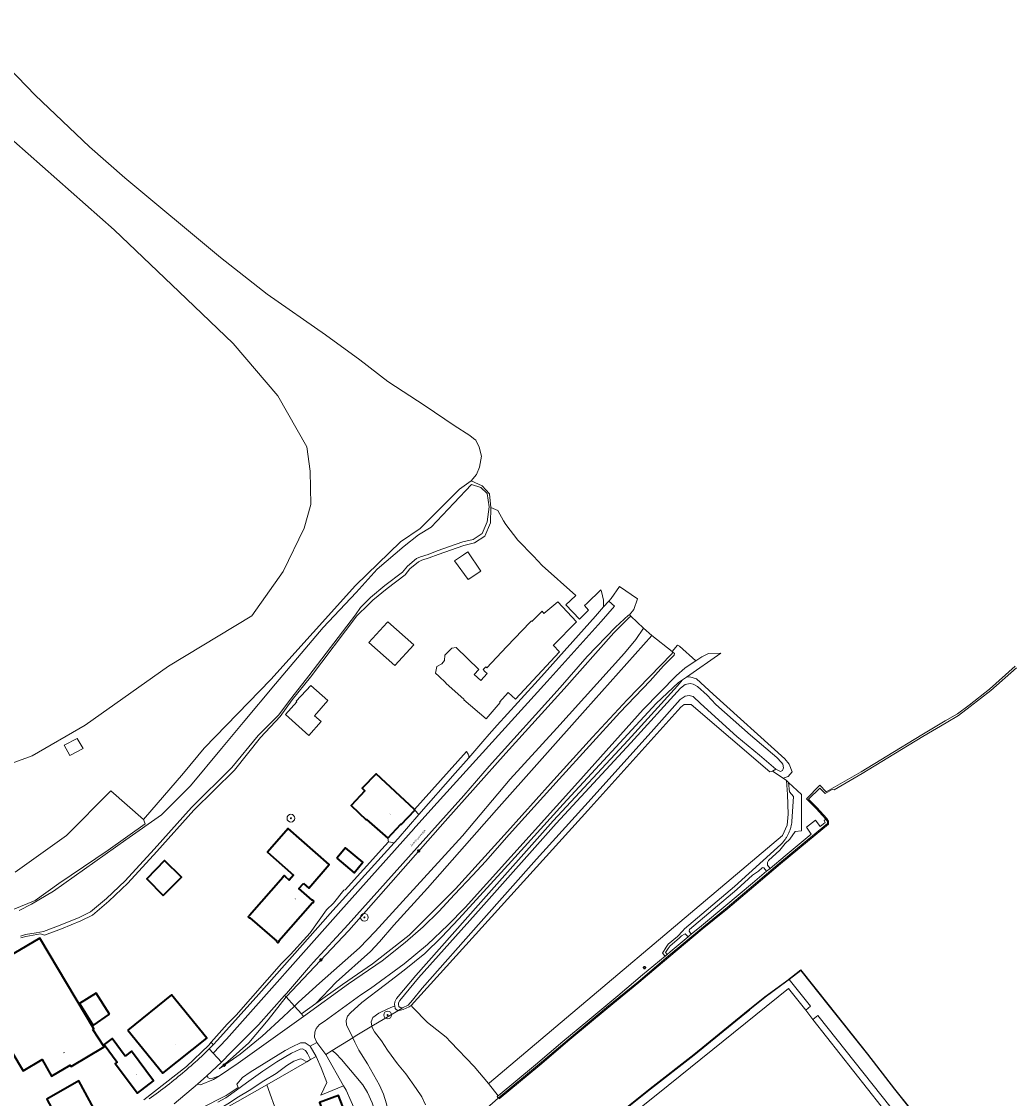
# Model space of a CAD drawing. Header units: metres. Extents: x 131489 to 134032, y 502353 to 503606.
# Tile 89 of 90: x 133379 to 133635, y 503242 to 503519. Entities that reach past the tile are written whole.
import ezdxf
from ezdxf.enums import TextEntityAlignment as Align

# ---------------------------------------------------------------- set-up
doc = ezdxf.new("R2010")
doc.units = ezdxf.units.M
for name, color, linetype, lineweight in [('B-WE-GK-BESCHOEIING-G', 130, 'GK-BESCHOEIING', 35), ('B-WE-GR-BEPLANTING_CULTUUR_HEESTERS-GV', 90, 'Continuous', 18), ('B-WE-GR-BOOM-S', 92, 'Continuous', 25), ('B-WE-GR-BOS_LOOF-GV', 40, 'Continuous', 13), ('B-WE-GR-GRAS-GV', 60, 'Continuous', 13), ('B-WE-GW-TALUD_KRUIN-G', 90, 'Continuous', 18), ('B-WE-IE-TERREINAFSCHEIDING_KUNSTMATIG_MUUR-GV', 90, 'Continuous', 18), ('B-WE-KL-ET_LS_OV_LICHTMAST-S', 190, 'Continuous', 25), ('B-WE-OG-BEBOUWING-GV', 7, 'Continuous', 35), ('B-WE-OG-BEBOUWING-T18', 1, 'Continuous', 18), ('B-WE-OG-TERREIN_CULTUURSCHEIDING-GV', 7, 'Continuous', 18), ('B-WE-OG-TERREIN_ERF-GV', 7, 'Continuous', 18), ('B-WE-OG-TOPOGRAFIE-T18', 1, 'Continuous', 18), ('B-WE-OG-WATER-GV', 130, 'Continuous', 18), ('B-WE-OG-WATER_SLOOT-GV', 120, 'Continuous', 18), ('B-WE-OG-WEG-GV', 7, 'Continuous', 18), ('B-WE-VH-VERHARDING_ASFALT-GV', 252, 'Continuous', 18), ('B-WE-VH-VERHARDING_BETONSTRAATSTEEN-GV', 252, 'Continuous', 18), ('B-WE-VH-VERHARDING_GESLOTEN-GV', 252, 'Continuous', 18), ('B-WE-VH-VERHARDING_HALFVERHARDING_GRIND-GV', 252, 'Continuous', 18), ('B-WE-VH-VERHARDING_HALFVERHARDING_SCHELP-GV', 252, 'Continuous', 18), ('B-WE-VH-VERHARDING_SIERBESTRATING-GV', 252, 'Continuous', 18), ('B-WE-VH-VERHARDING_STRAATBAKSTEEN-GV', 252, 'Continuous', 18), ('B-WE-VH-VERHARDING_TEGEL-GV', 252, 'Continuous', 18)]:
    doc.layers.add(name, color=color, linetype=linetype, lineweight=lineweight)
doc.styles.add('NLCS-ISO-M200-T18', font='NLCS-ISO.ttf', dxfattribs={"height": 0.36})
doc.styles.add('NLCS-ISO-M200-T25', font='NLCS-ISO.ttf', dxfattribs={"height": 0.5})
doc.linetypes.add('GK-BESCHOEIING', pattern='A,30,-5,[1,NLCS.SHX,S=1,R=0,X=0,Y=0],-5', length=40)

# ---------------------------------------------------------------- blocks, each defined once
blk = doc.blocks.new('SKL-ET_OV_LICHTMAST-SO')
at = {"color": 0, "linetype": 'ByBlock', "lineweight": 18}
for points in [[(-1.2, 0), (-2, 0)], [(-1.4, 1.4), (-0.9, 0.9)], [(0, 2), (0, 1.2)], [(0.9, 0.9), (1.4, 1.4)], [(2, 0), (1.2, 0)], [(-1.4, -1.4), (-0.9, -0.9)], [(0, -1.2), (0, -2)], [(0.9, -0.9), (1.4, -1.4)]]:
    blk.add_lwpolyline(points, dxfattribs=at)
blk.add_circle((0, 0), 1, dxfattribs=at)
blk = doc.blocks.new('SGR-BOOM_01-SO')
at = {"linetype": 'ByBlock', "lineweight": 18}
h = blk.add_hatch(color=0, dxfattribs=at)
h.dxf.hatch_style = 1
edge = h.paths.add_edge_path()
edge.add_arc((0, 0), 0.25, 0, 360)
at = {"color": 0, "linetype": 'ByBlock', "lineweight": 18}
for radius in [2, 0.25]:
    blk.add_circle((0, 0), radius, dxfattribs=at)

msp = doc.modelspace()

# ---------------------------------------------------------------- linework, layer by layer
at = {"layer": 'B-WE-GK-BESCHOEIING-G', "flags": 128}
for points in [[(133565.169, 503263.578), (133566.349, 503264.52)], [(133552.131, 503252.958), (133565.169, 503263.578)], [(133540.863, 503244.136), (133552.131, 503252.958)], [(133534.817, 503239.319), (133540.863, 503244.136)]]:
    msp.add_lwpolyline(points, dxfattribs=at)
at = {"layer": 'B-WE-GR-BEPLANTING_CULTUUR_HEESTERS-GV', "flags": 128}
for points in [[(133535.695, 503238.034), (133536.06, 503237.5), (133536.417, 503237.766), (133542.75, 503242.889), (133576.475, 503270.036), (133580.872, 503264.441), (133582.105, 503265.489), (133576.652, 503272.378), (133576.042, 503271.9), (133570.433, 503267.782), (133565.169, 503263.578), (133552.131, 503252.958), (133540.863, 503244.136), (133534.817, 503239.319)], [(133582.733, 503262.073), (133603.851, 503235.196), (133605.201, 503236.311), (133584.004, 503263.09)]]:
    msp.add_lwpolyline(points, close=True, dxfattribs=at)
at = {"layer": 'B-WE-GR-BOS_LOOF-GV', "flags": 128}
msp.add_lwpolyline([(133374.675, 503289.665), (133382.194, 503292.725), (133388.363, 503297.087), (133401.062, 503305.738), (133410.605, 503312.533), (133410.166, 503313.616), (133401.699, 503321.024), (133390.322, 503309.515), (133377.093, 503299.99)], dxfattribs=at)
at = {"layer": 'B-WE-GR-GRAS-GV', "flags": 128}
for points in [[(133377.093, 503299.99), (133390.322, 503309.515), (133401.699, 503321.024), (133410.166, 503313.616), (133420.484, 503325.522), (133425.776, 503332.004), (133442.974, 503349.731), (133464.802, 503373.941), (133476.444, 503385.185), (133481.471, 503388.625), (133491.657, 503398.812), (133494.627, 503400.95), (133496.021, 503402.531), (133496.745, 503404.496), (133497.315, 503407.293), (133496.684, 503409.635), (133495.815, 503411.381), (133495.228, 503411.857), (133494.329, 503412.586), (133490.238, 503415.175), (133482.763, 503420.299), (133473.133, 503426.554), (133465.923, 503432.095), (133457.106, 503438.549), (133442.021, 503449.099), (133429.991, 503458.533), (133405.312, 503479.02), (133396.235, 503487.079), (133382.247, 503500.346), (133363.819, 503519.36)], [(133376.696, 503488.505), (133402.625, 503465.619), (133421.278, 503447.892), (133433.317, 503436.382), (133444.826, 503422.889), (133452.234, 503409.659), (133453.16, 503403.442), (133453.293, 503394.843), (133451.573, 503388.757), (133446.149, 503377.512), (133438.079, 503366.135), (133416.648, 503353.171), (133395.084, 503337.957), (133381.458, 503330.02), (133371.536, 503326.448)], [(133498.679, 503239.141), (133501.627, 503241.794), (133501.363, 503242.155), (133501.615, 503242.364), (133499.118, 503245.515), (133495.393, 503249.96), (133489.347, 503256.288), (133488.194, 503257.494), (133483.342, 503261.291), (133479.586, 503265.167), (133479.152, 503265.615), (133478.614, 503265.299), (133477.13, 503264.59), (133475.689, 503264.308), (133469.012, 503260.317), (133469.046, 503260.112), (133469.747, 503258.855), (133471.506, 503256.533), (133473.059, 503254.173), (133475.631, 503250.613), (133477.778, 503247.99), (133480.481, 503244.226), (133481.905, 503242.084), (133482.852, 503240.025)], [(133472.802, 503240.254), (133472.027, 503242.77), (133471.026, 503245.095), (133467.897, 503250.578), (133465.68, 503254.141), (133464.657, 503256.164), (133464.092, 503257.355), (133458.807, 503254.043), (133459.763, 503253.266), (133461.205, 503251.752), (133464.913, 503247.364), (133466.692, 503245.154), (133467.905, 503243.23), (133469.11, 503240.57)], [(133431.931, 503240.263), (133434.692, 503242.079), (133437.399, 503243.765), (133441.148, 503246.237), (133444.407, 503248.089), (133447.096, 503250.147), (133448.949, 503251.327), (133450.597, 503251.925), (133451.01, 503251.835), (133452.239, 503251.126), (133453.234, 503251.696), (133452.46, 503253.265), (133451.931, 503254.013), (133451.188, 503254.459), (133450.583, 503254.4), (133448.313, 503253.341), (133444.575, 503251.136), (133440.928, 503248.686), (133436.726, 503245.678), (133434.175, 503243.778), (133431.383, 503241.854), (133429.333, 503240.748)], [(133469.11, 503240.57), (133467.905, 503243.23), (133466.692, 503245.154), (133464.913, 503247.364), (133461.205, 503251.752), (133459.763, 503253.266), (133458.807, 503254.043), (133457.126, 503252.99), (133461.755, 503244.937), (133462.39, 503243.832), (133466.308, 503235.066)], [(133444.796, 503237.253), (133441.921, 503245.222), (133434.36, 503240.895)]]:
    msp.add_lwpolyline(points, dxfattribs=at)
for points in [[(133535.816, 503366.059), (133535.259, 503365.644), (133531.456, 503361.719), (133518.57, 503347.29), (133503.539, 503330.71), (133487.965, 503313.22), (133463.128, 503284.999), (133446.985, 503267.854), (133449.091, 503265.505), (133450.113, 503266.498), (133455.494, 503271.419), (133465.821, 503280.505), (133469.87, 503284.766), (133478.838, 503294.496), (133492.378, 503309.396), (133504.707, 503324.044), (133516.739, 503337.118), (133534.144, 503356.502), (133537.053, 503359.986), (133539.105, 503362.974)], [(133454.616, 503266.2), (133459.834, 503271.672), (133468.656, 503279.542), (133471.027, 503282.09), (133474.695, 503286.373), (133483.4, 503295.942), (133501.148, 503316.126), (133524.025, 503341.823), (133541.227, 503361.085), (133539.105, 503362.974), (133537.053, 503359.986), (133534.144, 503356.502), (133516.739, 503337.118), (133504.707, 503324.044), (133492.378, 503309.396), (133478.838, 503294.496), (133469.87, 503284.766), (133465.821, 503280.505), (133455.494, 503271.419), (133450.113, 503266.498), (133449.091, 503265.505), (133450.854, 503263.538)], [(133454.616, 503266.2), (133461.456, 503271.041), (133469.158, 503276.412), (133478.615, 503283.765), (133490.57, 503295.731), (133503.991, 503310.554), (133515.1, 503322.934), (133525.947, 503334.862), (133534.883, 503344.459), (133546.348, 503356.327), (133546.631, 503356.78), (133546.412, 503356.944), (133541.227, 503361.085), (133524.025, 503341.823), (133501.148, 503316.126), (133483.4, 503295.942), (133474.695, 503286.373), (133471.027, 503282.09), (133468.656, 503279.542), (133459.834, 503271.672)], [(133469.012, 503260.317), (133468.821, 503261.473), (133469.283, 503262.589), (133470.861, 503263.656), (133473.161, 503264.824), (133474.947, 503265.554), (133474.905, 503265.923), (133474.947, 503266.565), (133475.354, 503267.443), (133480.354, 503273.421), (133496.477, 503291.493), (133515.766, 503313.24), (133535.071, 503334.036), (133547.824, 503348.117), (133549.121, 503349.605), (133548.112, 503348.935), (133542.336, 503343.547), (133518.333, 503317.605), (133505.004, 503302.863), (133491.461, 503288.007), (133486.984, 503283.296), (133482.666, 503279.082), (133477.334, 503274.718), (133472.555, 503271.06), (133466.472, 503266.435), (133463.545, 503263.783), (133462.76, 503262.867), (133462.425, 503261.765), (133462.511, 503260.691), (133464.092, 503257.355), (133464.773, 503257.782)], [(133575.914, 503323.65), (133575.042, 503324.231), (133572.342, 503326.031), (133571.598, 503325.882), (133551.357, 503343.295), (133549.571, 503343.295), (133548.678, 503342.551), (133524.717, 503315.911), (133479.152, 503265.615), (133479.586, 503265.167), (133483.342, 503261.291), (133488.194, 503257.494), (133489.347, 503256.288), (133495.393, 503249.96), (133499.118, 503245.515), (133499.397, 503245.75), (133574.872, 503309.511), (133576.063, 503312.19), (133576.36, 503315.017), (133576.211, 503320.078)], [(133393.101, 503334.487), (133394.57, 503331.908), (133391.157, 503330.122), (133389.728, 503332.741)], [(133446.908, 503267.918), (133442.26, 503261.967), (133437.348, 503255.983), (133432.494, 503251.695), (133429.697, 503249.291), (133435.12, 503253.067), (133440.761, 503257.732), (133446.193, 503262.689), (133449.091, 503265.505), (133446.985, 503267.854)], [(133432.087, 503239.595), (133434.36, 503240.895), (133441.921, 503245.222), (133452.239, 503251.126), (133451.01, 503251.835), (133450.597, 503251.925), (133448.949, 503251.327), (133447.096, 503250.147), (133444.407, 503248.089), (133441.148, 503246.237), (133437.399, 503243.765), (133434.692, 503242.079), (133431.931, 503240.263), (133428.052, 503238.047), (133424.91, 503236.424), (133415.566, 503231.448), (133410.261, 503228.729), (133407.29, 503227.493), (133404.486, 503225.877), (133401.036, 503223.805), (133401.604, 503222.243), (133408.157, 503225.838), (133422.16, 503233.914)]]:
    msp.add_lwpolyline(points, close=True, dxfattribs=at)
at = {"layer": 'B-WE-GW-TALUD_KRUIN-G', "flags": 128}
for points in [[(133449.091, 503265.505), (133450.113, 503266.498), (133455.494, 503271.419), (133465.821, 503280.505), (133469.87, 503284.766), (133478.838, 503294.496), (133492.378, 503309.396), (133504.707, 503324.044), (133516.739, 503337.118), (133534.144, 503356.502), (133537.053, 503359.986), (133539.105, 503362.974)], [(133541.227, 503361.085), (133524.025, 503341.823), (133501.148, 503316.126), (133483.4, 503295.942), (133474.695, 503286.373), (133471.027, 503282.09), (133468.656, 503279.542), (133459.834, 503271.672), (133454.616, 503266.2)], [(133464.092, 503257.355), (133464.657, 503256.164), (133465.68, 503254.141), (133467.897, 503250.578), (133471.026, 503245.095), (133472.027, 503242.77), (133472.802, 503240.254), (133473.261, 503237.902), (133473.357, 503235.368), (133472.331, 503231.692), (133470.891, 503229.381), (133468.529, 503226.269), (133465.463, 503223.604), (133456.654, 503217.768), (133454.654, 503216.262), (133453.482, 503215.276), (133455.548, 503210.524)], [(133452.289, 503218.02), (133458.736, 503221.984), (133465.259, 503227.324), (133466.433, 503228.644), (133467.518, 503229.463), (133468.769, 503231.081), (133469.522, 503232.694), (133470.222, 503235.37), (133470.108, 503236.571), (133469.801, 503238.599), (133469.11, 503240.57), (133467.905, 503243.23), (133466.692, 503245.154), (133464.913, 503247.364), (133461.205, 503251.752), (133459.763, 503253.266), (133458.807, 503254.043)]]:
    msp.add_lwpolyline(points, dxfattribs=at)
at = {"layer": 'B-WE-IE-TERREINAFSCHEIDING_KUNSTMATIG_MUUR-GV', "flags": 128}
for points in [[(133634.861, 503353.103), (133628.261, 503347.224), (133622.993, 503343.111), (133619.996, 503340.841), (133616.839, 503339.008), (133610.816, 503335.428), (133601.783, 503329.906), (133595.153, 503325.899), (133586.168, 503320.706), (133584.533, 503322.441), (133581.051, 503318.958), (133583.558, 503316.465), (133585.218, 503314.625), (133585.954, 503313.786), (133586.048, 503313.662), (133586.48, 503313.06), (133586.482, 503312.543), (133581.167, 503308.184), (133574.166, 503302.373), (133567.321, 503296.597), (133560.596, 503290.924), (133554.025, 503285.545), (133545.425, 503278.367), (133537.651, 503271.778), (133529.532, 503265.102), (133519.883, 503257.094), (133512.16, 503250.488), (133501.627, 503241.794), (133498.679, 503239.141)], [(133501.822, 503241.566), (133512.353, 503250.258), (133520.076, 503256.865), (133529.723, 503264.871), (133537.843, 503271.547), (133545.618, 503278.137), (133554.216, 503285.314), (133560.788, 503290.693), (133567.514, 503296.368), (133574.358, 503302.143), (133581.358, 503307.953), (133586.782, 503312.402), (133586.78, 503313.157), (133586.284, 503313.848), (133585.443, 503314.823), (133583.775, 503316.672), (133581.618, 503318.818), (133584.522, 503321.723), (133585.878, 503320.295), (133587.711, 503321.372), (133588.194, 503321.29), (133595.407, 503325.469), (133602.043, 503329.479), (133611.074, 503335), (133617.092, 503338.577), (133620.273, 503340.424), (133623.298, 503342.715), (133628.581, 503346.84), (133635.193, 503352.729)], [(133611.553, 503234.436), (133603.889, 503244.099), (133596.874, 503253.131), (133586.698, 503265.951), (133579.652, 503274.855), (133575.983, 503271.981), (133570.372, 503267.861), (133565.106, 503263.656), (133552.069, 503253.036), (133540.801, 503244.214), (133532.857, 503237.886)], [(133534.817, 503239.319), (133540.863, 503244.136), (133552.131, 503252.958), (133565.169, 503263.578), (133570.433, 503267.782), (133576.042, 503271.9), (133576.652, 503272.378), (133579.635, 503274.715), (133586.62, 503265.889), (133596.795, 503253.069), (133603.81, 503244.037), (133611.474, 503234.374)]]:
    msp.add_lwpolyline(points, dxfattribs=at)
at = {"layer": 'B-WE-OG-BEBOUWING-GV', "flags": 128}
for points in [[(133473.134, 503308.813), (133476.519, 503312.372), (133476.618, 503312.286), (133480.153, 503316.052), (133480.026, 503316.185), (133470.133, 503325.408), (133466.534, 503321.665), (133467.255, 503321.03), (133463.705, 503317.19), (133467.601, 503313.524), (133467.673, 503313.593)], [(133451.372, 503297.119), (133452.766, 503295.909), (133458.067, 503302.027), (133447.418, 503311.271), (133442.117, 503305.153), (133448.865, 503299.295), (133447.706, 503297.96), (133446.731, 503298.801), (133446.797, 503298.877), (133446.41, 503299.212), (133446.069, 503298.819), (133446.142, 503298.756), (133437.528, 503288.824), (133437.452, 503288.89), (133437.111, 503288.497), (133437.504, 503288.157), (133437.566, 503288.228), (133444.498, 503282.238), (133444.432, 503282.162), (133444.819, 503281.827), (133444.896, 503281.915), (133445.16, 503282.22), (133445.087, 503282.283), (133453.701, 503292.215), (133453.777, 503292.149), (133454.033, 503292.444), (133454.118, 503292.542), (133453.725, 503292.882), (133453.663, 503292.811), (133450.227, 503295.785)], [(133459.978, 503303.607), (133464.446, 503299.878), (133466.711, 503302.591), (133462.243, 503306.321)], [(133415.244, 503293.973), (133419.918, 503298.776), (133415.554, 503303.08), (133411.024, 503298.295)], [(133397.093, 503259.501), (133397.372, 503259.667), (133383.407, 503283.008), (133365.096, 503272.239), (133367.147, 503268.818), (133379.143, 503248.811), (133384.056, 503251.737), (133386.412, 503247.451), (133391.29, 503250.26), (133391.476, 503249.936), (133399.981, 503255.02)], [(133401.394, 503263.41), (133397.922, 503268.867), (133393.691, 503266.155), (133397.195, 503260.496)], [(133406.14, 503259.328), (133415.168, 503248.205), (133426.5, 503257.217), (133417.416, 503268.411)], [(133405.427, 503252.601), (133402.113, 503257.169), (133399.987, 503255.626), (133403.333, 503251.015), (133402.879, 503250.671), (133408.628, 503243.068), (133412.741, 503246.256), (133407.094, 503253.863)], [(133399.987, 503234.166), (133399.558, 503234.964), (133393.535, 503246.183), (133385.227, 503241.476), (133391.427, 503230.005), (133391.523, 503229.827), (133398.958, 503233.638)], [(133458.229, 503233.653), (133463.08, 503235.603), (133460.399, 503242.434), (133455.56, 503240.601)]]:
    msp.add_lwpolyline(points, close=True, dxfattribs=at)
at = {"layer": 'B-WE-OG-TERREIN_CULTUURSCHEIDING-GV', "flags": 128}
for points in [[(133575.914, 503323.65), (133576.211, 503320.078), (133576.36, 503315.017), (133576.063, 503312.19), (133574.872, 503309.511), (133499.397, 503245.75), (133499.118, 503245.515), (133501.615, 503242.364), (133511.23, 503250.331), (133518.299, 503256.33), (133524.692, 503261.715), (133532.411, 503268.154), (133538.839, 503273.52), (133544.626, 503278.357), (133543.962, 503279.151), (133544.884, 503280.712), (133545.46, 503281.477), (133547.805, 503283.446), (133549.229, 503284.882), (133549.649, 503285.38), (133562.513, 503296.305), (133573.571, 503306.381), (133573.656, 503306.449), (133573.811, 503306.575), (133573.963, 503306.704), (133574.113, 503306.837), (133574.26, 503306.972), (133574.404, 503307.11), (133574.545, 503307.251), (133574.684, 503307.395), (133574.819, 503307.541), (133574.952, 503307.691), (133575.082, 503307.842), (133575.208, 503307.997), (133575.332, 503308.154), (133575.452, 503308.313), (133575.569, 503308.475), (133575.683, 503308.639), (133575.793, 503308.805), (133575.9, 503308.974), (133576.004, 503309.144), (133576.104, 503309.317), (133576.201, 503309.492), (133576.294, 503309.668), (133576.384, 503309.846), (133576.47, 503310.027), (133576.553, 503310.208), (133576.632, 503310.392), (133576.707, 503310.577), (133576.778, 503310.763), (133576.846, 503310.951), (133576.91, 503311.14), (133576.97, 503311.331), (133577.026, 503311.522), (133577.079, 503311.715), (133577.127, 503311.908), (133577.172, 503312.103), (133577.213, 503312.298), (133577.25, 503312.495), (133577.283, 503312.692), (133577.312, 503312.889), (133577.337, 503313.087), (133577.698, 503319.577), (133576.693, 503320.708), (133576.482, 503323.131)], [(133570.808, 503300.275), (133570.126, 503301.143), (133569.869, 503301.191), (133569.613, 503301.136), (133568.68, 503300.254), (133567.144, 503299.255), (133563.133, 503295.601), (133550.939, 503285.245), (133550.805, 503284.809), (133551.394, 503284.056), (133553.973, 503286.232), (133560.298, 503291.458), (133567.148, 503297.198)], [(133550.538, 503283.334), (133549.844, 503284.168), (133548.851, 503283.632), (133548.219, 503282.996), (133545.906, 503281.054), (133545.392, 503280.372), (133544.765, 503279.309), (133545.176, 503278.817), (133545.957, 503279.469)], [(133475.689, 503264.308), (133475.022, 503264.906), (133474.947, 503265.554), (133473.161, 503264.824), (133470.861, 503263.656), (133469.283, 503262.589), (133468.821, 503261.473), (133469.012, 503260.317)]]:
    msp.add_lwpolyline(points, close=True, dxfattribs=at)
msp.add_lwpolyline([(133482.852, 503240.025), (133481.905, 503242.084), (133480.481, 503244.226), (133477.778, 503247.99), (133475.631, 503250.613), (133473.059, 503254.173), (133471.506, 503256.533), (133469.747, 503258.855), (133469.046, 503260.112), (133469.012, 503260.317), (133464.773, 503257.782), (133464.092, 503257.355), (133464.657, 503256.164), (133465.68, 503254.141), (133467.897, 503250.578), (133471.026, 503245.095), (133472.027, 503242.77), (133472.802, 503240.254)], dxfattribs=at)
at = {"layer": 'B-WE-OG-TERREIN_ERF-GV', "flags": 128}
for points in [[(133410.267, 503241.344), (133421.219, 503249.931), (133427.008, 503255.459), (133427.631, 503256.161), (133431.767, 503260.824), (133434.028, 503263.174), (133445.758, 503276.467), (133448.032, 503278.802), (133453.127, 503284.365), (133457.373, 503290.301), (133459.128, 503292.002), (133461.837, 503295.345), (133462.176, 503295.432), (133471.577, 503305.933), (133473.315, 503307.875), (133473.134, 503308.813), (133467.673, 503313.593), (133467.601, 503313.524), (133463.705, 503317.19), (133467.255, 503321.03), (133466.534, 503321.665), (133470.133, 503325.408), (133480.026, 503316.185), (133493.422, 503331.131), (133493.899, 503330.464), (133494.021, 503330.028), (133494.013, 503329.538), (133497.653, 503333.733), (133499.265, 503335.591), (133501.36, 503337.901), (133506.664, 503343.749), (133512.781, 503350.493), (133526.655, 503365.997), (133528.784, 503368.427), (133528.778, 503369.227), (133528.76, 503370.17), (133528.267, 503372.387), (133528.05, 503372.831), (133524.427, 503369.331), (133523.864, 503368.786), (133524.875, 503367.617), (133522.562, 503365.261), (133519.078, 503368.997), (133521.553, 503371.283), (133521.637, 503371.361), (133512.968, 503379.09), (133510.675, 503381.494), (133506.689, 503385.674), (133503.54, 503389.637), (133502.986, 503390.614), (133501.49, 503393.251), (133499.668, 503394.069), (133499.657, 503390.075), (133498.195, 503386.697), (133495.509, 503384.92), (133492.771, 503384.3), (133486.171, 503381.95), (133483.842, 503381.073), (133481.898, 503380.469), (133481.097, 503380.066), (133478.862, 503378.285), (133477.61, 503376.691), (133472.999, 503373.21), (133469.284, 503370.187), (133468.185, 503369.054), (133465.19, 503366.086), (133453.202, 503350.304), (133448.501, 503344.441), (133445.366, 503340.178), (133440.343, 503334.779), (133433.645, 503326.344), (133423.182, 503316.05), (133413.584, 503305.365), (133406.153, 503297.164), (133401.238, 503292.545), (133396.983, 503288.963), (133393.976, 503287.483), (133389.033, 503285.44), (133384.642, 503283.8), (133383.628, 503284.086), (133379.849, 503283.453), (133378.566, 503283.071)], [(133385.227, 503241.476), (133393.535, 503246.183), (133399.558, 503234.964)]]:
    msp.add_lwpolyline(points, dxfattribs=at)
for points in [[(133490.377, 503380.333), (133492.64, 503381.873), (133493.756, 503382.633), (133497.135, 503377.658), (133493.868, 503375.451)], [(133486.296, 503350.57), (133485.455, 503351.373), (133485.76, 503353.079), (133487.11, 503353.742), (133487.78, 503354.636), (133487.825, 503355.977), (133489.658, 503357.81), (133490.776, 503357.945), (133496.632, 503352.311), (133495.42, 503350.964), (133497.112, 503349.456), (133498.742, 503351.269), (133498.152, 503351.811), (133497.701, 503352.244), (133498.413, 503352.933), (133498.644, 503352.733), (133503.779, 503358.13), (133503.85, 503358.205), (133509.825, 503364.518), (133510.151, 503364.861), (133510.299, 503364.69), (133512.921, 503367.286), (133513.383, 503366.689), (133516.943, 503369.749), (133521.819, 503364.61), (133515.832, 503358.567), (133515.797, 503358.531), (133517.393, 503356.875), (133511.715, 503350.76), (133506.036, 503344.645), (133504.135, 503346.318), (133501.907, 503343.891), (133502.095, 503343.742), (133498.519, 503339.548), (133492.737, 503344.428), (133492.845, 503344.554), (133488.074, 503348.764), (133488.128, 503348.823)], [(133468.29, 503359.225), (133473.001, 503364.364), (133473.195, 503364.575), (133479.88, 503358.674), (133474.93, 503353.29)], [(133446.771, 503340.675), (133449.723, 503343.949), (133449.547, 503344.112), (133453.273, 503348.139), (133457.703, 503344.319), (133454.228, 503340.373), (133455.996, 503338.839), (133452.825, 503335.263)], [(133481.187, 503314.859), (133480.153, 503316.052), (133476.618, 503312.286), (133476.519, 503312.372), (133473.134, 503308.813), (133473.315, 503307.875), (133474.783, 503307.588), (133475.812, 503308.724)], [(133446.142, 503298.756), (133446.069, 503298.819), (133446.41, 503299.212), (133446.797, 503298.877), (133446.731, 503298.801), (133447.706, 503297.96), (133448.865, 503299.295), (133442.117, 503305.153), (133447.418, 503311.271), (133458.067, 503302.027), (133452.766, 503295.909), (133451.372, 503297.119), (133450.227, 503295.785), (133453.663, 503292.811), (133453.725, 503292.882), (133454.118, 503292.542), (133454.033, 503292.444), (133453.777, 503292.149), (133453.701, 503292.215), (133445.087, 503282.283), (133445.16, 503282.22), (133444.896, 503281.915), (133444.819, 503281.827), (133444.432, 503282.162), (133444.498, 503282.238), (133437.566, 503288.228), (133437.504, 503288.157), (133437.111, 503288.497), (133437.452, 503288.89), (133437.528, 503288.824)], [(133462.243, 503306.321), (133466.711, 503302.591), (133464.446, 503299.878), (133459.978, 503303.607)], [(133415.244, 503293.973), (133411.024, 503298.295), (133415.554, 503303.08), (133419.918, 503298.776)], [(133397.372, 503259.667), (133397.093, 503259.501), (133399.981, 503255.02), (133391.476, 503249.936), (133391.29, 503250.26), (133386.412, 503247.451), (133384.056, 503251.737), (133379.143, 503248.811), (133367.147, 503268.818), (133365.096, 503272.239), (133383.407, 503283.008)], [(133401.394, 503263.41), (133397.195, 503260.496), (133393.691, 503266.155), (133397.922, 503268.867)], [(133417.416, 503268.411), (133426.5, 503257.217), (133415.168, 503248.205), (133406.14, 503259.328)], [(133412.741, 503246.256), (133408.628, 503243.068), (133402.879, 503250.671), (133403.333, 503251.015), (133399.987, 503255.626), (133402.113, 503257.169), (133405.427, 503252.601), (133407.094, 503253.863)], [(133453.234, 503251.696), (133452.239, 503251.126), (133441.921, 503245.222), (133444.796, 503237.253), (133441.897, 503236.084), (133447.337, 503221.391), (133450.959, 503222.723), (133453.519, 503223.594), (133456.791, 503225.127), (133461.567, 503228.386), (133464.547, 503230.573), (133466.141, 503232.418), (133466.583, 503233.793), (133466.463, 503234.264), (133466.308, 503235.066), (133462.39, 503243.832), (133461.755, 503244.937), (133455.857, 503242.568), (133457.434, 503245.772), (133455.991, 503249.565), (133454.669, 503252.509)], [(133458.229, 503233.653), (133455.56, 503240.601), (133460.399, 503242.434), (133463.08, 503235.603)]]:
    msp.add_lwpolyline(points, close=True, dxfattribs=at)
at = {"layer": 'B-WE-OG-WATER-GV', "flags": 128}
for points in [[(133635.193, 503352.729), (133628.581, 503346.84), (133623.298, 503342.715), (133620.273, 503340.424), (133617.092, 503338.577), (133611.074, 503335), (133602.043, 503329.479), (133595.407, 503325.469), (133588.194, 503321.29), (133587.711, 503321.372), (133585.878, 503320.295), (133584.522, 503321.723), (133581.618, 503318.818), (133583.775, 503316.672), (133585.443, 503314.823), (133586.284, 503313.848), (133586.78, 503313.157), (133586.782, 503312.402), (133581.358, 503307.953), (133574.358, 503302.143), (133567.514, 503296.368), (133560.788, 503290.693), (133554.216, 503285.314), (133545.618, 503278.137), (133537.843, 503271.547), (133529.723, 503264.871), (133520.076, 503256.865), (133512.353, 503250.258), (133501.822, 503241.566)], [(133532.857, 503237.886), (133540.801, 503244.214), (133552.069, 503253.036), (133565.106, 503263.656), (133570.372, 503267.861), (133575.983, 503271.981), (133579.652, 503274.855), (133586.698, 503265.951), (133596.874, 503253.131), (133603.889, 503244.099), (133611.553, 503234.436)]]:
    msp.add_lwpolyline(points, dxfattribs=at)
at = {"layer": 'B-WE-OG-WATER_SLOOT-GV', "flags": 128}
for points in [[(133378.566, 503283.071), (133379.849, 503283.453), (133383.628, 503284.086), (133384.642, 503283.8), (133389.033, 503285.44), (133393.976, 503287.483), (133396.983, 503288.963), (133401.238, 503292.545), (133406.153, 503297.164), (133413.584, 503305.365), (133423.182, 503316.05), (133433.645, 503326.344), (133440.343, 503334.779), (133445.366, 503340.178), (133448.501, 503344.441), (133453.202, 503350.304), (133465.19, 503366.086), (133468.185, 503369.054), (133469.284, 503370.187), (133472.999, 503373.21), (133477.61, 503376.691), (133478.862, 503378.285), (133481.097, 503380.066), (133481.898, 503380.469), (133483.842, 503381.073), (133486.171, 503381.95), (133492.771, 503384.3), (133495.509, 503384.92), (133498.195, 503386.697), (133499.657, 503390.075), (133499.668, 503394.069), (133499.404, 503397.573), (133497.5, 503399.622), (133494.627, 503400.95), (133491.657, 503398.812), (133481.471, 503388.625), (133476.444, 503385.185), (133464.802, 503373.941), (133442.974, 503349.731), (133425.776, 503332.004), (133420.484, 503325.522), (133410.166, 503313.616), (133410.605, 503312.533), (133401.062, 503305.738), (133388.363, 503297.087), (133382.194, 503292.725), (133374.675, 503289.665)], [(133378.124, 503290.154), (133381.301, 503291.759), (133386.952, 503295.147), (133405.64, 503308.395), (133414.767, 503314.831), (133422.278, 503322.283), (133430.252, 503331.928), (133435.834, 503338.582), (133444.225, 503348.583), (133456.509, 503363.156), (133465.024, 503372.128), (133470.422, 503378.133), (133477.354, 503384.095), (133481.055, 503386.973), (133484.335, 503389.008), (133490.154, 503395.15), (133494.726, 503400.026), (133497.121, 503399.252), (133498.792, 503397.647), (133499.261, 503394.251), (133498.733, 503390.332), (133497.435, 503387.333), (133495.13, 503385.808), (133492.506, 503385.214), (133485.844, 503382.842), (133483.533, 503381.972), (133481.541, 503381.353), (133480.582, 503380.87), (133478.183, 503378.959), (133476.939, 503377.375), (133472.413, 503373.958), (133468.643, 503370.89), (133467.363, 503369.587), (133466.096, 503368.296), (133464.792, 503366.388), (133452.808, 503350.612), (133448.374, 503345.083), (133448.104, 503344.746), (133444.986, 503340.505), (133439.742, 503335.286), (133432.942, 503326.985), (133422.495, 503316.707), (133412.879, 503306.001), (133405.475, 503297.83), (133400.606, 503293.255), (133396.46, 503289.764), (133393.584, 503288.349), (133388.685, 503286.324), (133384.395, 503284.722), (133382.5, 503284.404), (133379.736, 503283.941), (133378.421, 503283.549)], [(133378.421, 503283.549), (133379.736, 503283.941), (133382.5, 503284.404), (133384.395, 503284.722), (133388.685, 503286.324), (133393.584, 503288.349), (133396.46, 503289.764), (133400.606, 503293.255), (133405.475, 503297.83), (133412.879, 503306.001), (133422.495, 503316.707), (133432.942, 503326.985), (133439.742, 503335.286), (133444.986, 503340.505), (133448.104, 503344.746), (133448.374, 503345.083), (133452.808, 503350.612), (133464.792, 503366.388), (133466.096, 503368.296), (133467.363, 503369.587), (133468.643, 503370.89), (133472.413, 503373.958), (133476.939, 503377.375), (133478.183, 503378.959), (133480.582, 503380.87), (133481.541, 503381.353), (133483.533, 503381.972), (133485.844, 503382.842), (133492.506, 503385.214), (133495.13, 503385.808), (133497.435, 503387.333), (133498.733, 503390.332), (133499.261, 503394.251), (133498.792, 503397.647), (133497.121, 503399.252), (133494.726, 503400.026), (133490.154, 503395.15), (133484.335, 503389.008), (133481.055, 503386.973), (133477.354, 503384.095), (133470.422, 503378.133), (133465.024, 503372.128), (133456.509, 503363.156), (133444.225, 503348.583), (133435.834, 503338.582), (133430.252, 503331.928), (133422.278, 503322.283), (133414.767, 503314.831), (133405.64, 503308.395), (133386.952, 503295.147), (133381.301, 503291.759), (133378.124, 503290.154)]]:
    msp.add_lwpolyline(points, dxfattribs=at)
for points in [[(133550.129, 503350.275), (133549.121, 503349.605), (133547.824, 503348.117), (133535.071, 503334.036), (133515.766, 503313.24), (133496.477, 503291.493), (133480.354, 503273.421), (133475.354, 503267.443), (133474.947, 503266.565), (133474.905, 503265.923), (133474.947, 503265.554), (133475.022, 503264.906), (133475.689, 503264.308), (133476.49, 503264.787), (133476.914, 503265.041), (133476.297, 503265.106), (133475.972, 503265.397), (133475.909, 503265.947), (133475.933, 503266.314), (133476.206, 503266.903), (133481.1, 503272.755), (133497.224, 503290.828), (133516.507, 503312.568), (133535.808, 503333.36), (133548.565, 503347.446), (133549.789, 503348.415), (133551.116, 503348.708), (133551.907, 503348.525), (133553.018, 503347.891), (133555.508, 503345.644), (133557.74, 503343.28), (133566.643, 503335.345), (133573.411, 503329.606), (133574.602, 503328.281), (133575.003, 503327.862), (133575.187, 503326.944), (133574.93, 503326.246), (133574.342, 503325.989), (133573.139, 503326.612), (133572.342, 503326.031), (133575.042, 503324.231), (133576.399, 503324.66), (133577.411, 503325.91), (133576.58, 503327.89), (133575.474, 503329.282), (133557.018, 503345.907), (133552.685, 503349.918), (133551.007, 503350.416)], [(133476.914, 503265.041), (133478.398, 503265.75), (133479.49, 503267.006), (133482.038, 503270.115), (133497.207, 503287.271), (133511.486, 503303.341), (133525.55, 503318.978), (133541.743, 503336.876), (133548.514, 503344.548), (133549.842, 503345.39), (133550.851, 503345.608), (133551.85, 503345.36), (133553.723, 503343.54), (133563.11, 503335.003), (133568.947, 503330.176), (133573.139, 503326.612), (133574.342, 503325.989), (133574.93, 503326.246), (133575.187, 503326.944), (133575.003, 503327.862), (133574.602, 503328.281), (133573.411, 503329.606), (133566.643, 503335.345), (133557.74, 503343.28), (133555.508, 503345.644), (133553.018, 503347.891), (133551.907, 503348.525), (133551.116, 503348.708), (133549.789, 503348.415), (133548.565, 503347.446), (133535.808, 503333.36), (133516.507, 503312.568), (133497.224, 503290.828), (133481.1, 503272.755), (133476.206, 503266.903), (133475.933, 503266.314), (133475.909, 503265.947), (133475.972, 503265.397), (133476.297, 503265.106)], [(133476.914, 503265.041), (133476.49, 503264.787), (133475.689, 503264.308), (133477.13, 503264.59), (133478.614, 503265.299), (133479.152, 503265.615), (133524.717, 503315.911), (133548.678, 503342.551), (133549.571, 503343.295), (133551.357, 503343.295), (133571.598, 503325.882), (133572.342, 503326.031), (133573.139, 503326.612), (133568.947, 503330.176), (133563.11, 503335.003), (133553.723, 503343.54), (133551.85, 503345.36), (133550.851, 503345.608), (133549.842, 503345.39), (133548.514, 503344.548), (133541.743, 503336.876), (133525.55, 503318.978), (133511.486, 503303.341), (133497.207, 503287.271), (133482.038, 503270.115), (133479.49, 503267.006), (133478.398, 503265.75)]]:
    msp.add_lwpolyline(points, close=True, dxfattribs=at)
at = {"layer": 'B-WE-OG-WEG-GV', "flags": 128}
for points in [[(133535.816, 503366.059), (133535.476, 503366.378), (133535.233, 503366.29), (133531.809, 503363.228), (133524.522, 503355.648), (133517.579, 503347.679), (133499.251, 503327.322), (133492.707, 503319.775), (133480.692, 503306.35), (133462.904, 503286.516), (133453.903, 503276.73), (133452.72, 503275.359), (133447.003, 503268.734), (133446.545, 503268.218), (133446.908, 503267.918), (133446.985, 503267.854), (133463.128, 503284.999), (133487.965, 503313.22), (133503.539, 503330.71), (133518.57, 503347.29), (133531.456, 503361.719), (133535.259, 503365.644)], [(133454.616, 503266.2), (133450.854, 503263.538), (133451.378, 503262.805), (133463.049, 503271.221), (133471.728, 503277.182), (133477.654, 503281.864), (133482.257, 503285.912), (133486.315, 503289.899), (133490.368, 503294.273), (133495.091, 503299.229), (133498.347, 503302.779), (133504.391, 503309.709), (133517.288, 503323.971), (133532.997, 503341.177), (133540.762, 503349.392), (133544.255, 503353.229), (133547.006, 503355.948), (133547.076, 503356.446), (133546.631, 503356.78), (133546.348, 503356.327), (133534.883, 503344.459), (133525.947, 503334.862), (133515.1, 503322.934), (133503.991, 503310.554), (133490.57, 503295.731), (133478.615, 503283.765), (133469.158, 503276.412), (133461.456, 503271.041)], [(133559.004, 503356.458), (133555.826, 503356.428), (133554.102, 503355.531), (133552.57, 503354.53), (133551.847, 503354.058), (133549.757, 503352.619), (133547.533, 503350.701), (133538.993, 503341.956), (133522.176, 503323.116), (133493.107, 503290.945), (133488.622, 503286.371), (133483.42, 503281.371), (133477.332, 503276.368), (133468.703, 503270.066), (133466.233, 503268.358), (133456.771, 503261.567), (133455.511, 503260.717), (133454.67, 503259.738), (133454.349, 503258.744), (133454.29, 503257.517), (133454.831, 503256.135), (133457.126, 503252.99), (133458.807, 503254.043), (133464.092, 503257.355), (133462.511, 503260.691), (133462.425, 503261.765), (133462.76, 503262.867), (133463.545, 503263.783), (133466.472, 503266.435), (133472.555, 503271.06), (133477.334, 503274.718), (133482.666, 503279.082), (133486.984, 503283.296), (133491.461, 503288.007), (133505.004, 503302.863), (133518.333, 503317.605), (133542.336, 503343.547), (133548.112, 503348.935), (133549.121, 503349.605), (133550.129, 503350.275)], [(133427.631, 503256.161), (133428.136, 503255.512), (133429.276, 503256.711), (133439.902, 503268.612), (133457.075, 503288.034), (133458.216, 503289.294), (133459.869, 503291.119), (133463.085, 503294.671), (133472.242, 503304.782), (133474.783, 503307.588), (133473.315, 503307.875), (133471.577, 503305.933), (133462.176, 503295.432), (133461.837, 503295.345), (133459.128, 503292.002), (133457.373, 503290.301), (133453.127, 503284.365), (133448.032, 503278.802), (133445.758, 503276.467), (133434.028, 503263.174), (133431.767, 503260.824)], [(133446.908, 503267.918), (133446.545, 503268.218), (133439.817, 503260.63), (133432.672, 503253.52), (133430.303, 503251), (133426.509, 503247.552), (133426.752, 503247.128), (133426.846, 503246.988), (133427.254, 503246.85), (133428.077, 503246.905), (133429.754, 503247.534), (133434.535, 503250.776), (133444.776, 503258.044), (133451.378, 503262.805), (133450.854, 503263.538), (133449.091, 503265.505), (133446.193, 503262.689), (133440.761, 503257.732), (133435.12, 503253.067), (133429.697, 503249.291), (133432.494, 503251.695), (133437.348, 503255.983), (133442.26, 503261.967)]]:
    msp.add_lwpolyline(points, close=True, dxfattribs=at)
msp.add_lwpolyline([(133429.333, 503240.748), (133431.383, 503241.854), (133434.175, 503243.778), (133436.726, 503245.678), (133440.928, 503248.686), (133444.575, 503251.136), (133448.313, 503253.341), (133450.583, 503254.4), (133451.188, 503254.459), (133451.931, 503254.013), (133452.46, 503253.265), (133453.234, 503251.696), (133454.669, 503252.509), (133453.123, 503255.174), (133452.396, 503255.692), (133451.851, 503256.014), (133450.644, 503255.992), (133448.493, 503255.006), (133446.687, 503254.033), (133437.699, 503248.461), (133435.681, 503247.047), (133434.239, 503245.358), (133434.549, 503244.53), (133431.437, 503242.467), (133424.846, 503239.131)], dxfattribs=at)
at = {"layer": 'B-WE-VH-VERHARDING_ASFALT-GV', "flags": 128}
for points in [[(133532.893, 503373.712), (133530.687, 503370.6), (133530.116, 503369.948), (133531.611, 503368.619), (133528.152, 503364.671), (133514.267, 503349.154), (133485.032, 503316.947), (133480.452, 503311.901), (133480.155, 503311.568), (133479.914, 503311.297), (133461.062, 503290.131), (133431.557, 503257.004), (133428.166, 503253.331), (133430.303, 503251), (133432.672, 503253.52), (133439.817, 503260.63), (133446.545, 503268.218), (133447.003, 503268.734), (133452.72, 503275.359), (133453.903, 503276.73), (133462.904, 503286.516), (133480.692, 503306.35), (133492.707, 503319.775), (133499.251, 503327.322), (133517.579, 503347.679), (133524.522, 503355.648), (133531.809, 503363.228), (133535.233, 503366.29), (133535.476, 503366.378), (133536.579, 503367.754), (133537.536, 503370.517)], [(133429.754, 503247.534), (133428.077, 503246.905), (133427.254, 503246.85), (133426.846, 503246.988), (133426.752, 503247.128), (133426.509, 503247.552), (133424.059, 503245.325), (133424.9, 503245.171), (133428.201, 503246.589)]]:
    msp.add_lwpolyline(points, close=True, dxfattribs=at)
for points in [[(133424.846, 503239.131), (133431.437, 503242.467), (133434.549, 503244.53), (133434.239, 503245.358), (133435.681, 503247.047), (133437.699, 503248.461), (133446.687, 503254.033), (133448.493, 503255.006), (133450.644, 503255.992), (133451.851, 503256.014), (133452.396, 503255.692), (133453.123, 503255.174), (133454.831, 503256.135), (133454.29, 503257.517), (133454.349, 503258.744), (133454.67, 503259.738), (133455.511, 503260.717), (133456.771, 503261.567), (133466.233, 503268.358), (133468.703, 503270.066), (133477.332, 503276.368), (133483.42, 503281.371), (133488.622, 503286.371), (133493.107, 503290.945), (133522.176, 503323.116), (133538.993, 503341.956), (133547.533, 503350.701), (133549.757, 503352.619), (133551.847, 503354.058), (133552.57, 503354.53), (133548.382, 503358.29), (133547.787, 503358.575), (133546.412, 503356.944), (133546.631, 503356.78), (133547.076, 503356.446), (133547.006, 503355.948), (133544.255, 503353.229), (133540.762, 503349.392), (133532.997, 503341.177), (133517.288, 503323.971), (133504.391, 503309.709), (133498.347, 503302.779), (133495.091, 503299.229), (133490.368, 503294.273), (133486.315, 503289.899), (133482.257, 503285.912), (133477.654, 503281.864), (133471.728, 503277.182), (133463.049, 503271.221), (133451.378, 503262.805), (133444.776, 503258.044), (133434.535, 503250.776), (133429.754, 503247.534), (133428.201, 503246.589), (133424.9, 503245.171), (133424.059, 503245.325), (133418.11, 503240.325)], [(133603.851, 503235.196), (133582.733, 503262.073), (133580.872, 503264.441), (133576.475, 503270.036), (133542.75, 503242.889), (133536.417, 503237.766)]]:
    msp.add_lwpolyline(points, dxfattribs=at)
at = {"layer": 'B-WE-VH-VERHARDING_BETONSTRAATSTEEN-GV', "flags": 128}
msp.add_lwpolyline([(133411.651, 503241.601), (133412.24, 503242.021), (133412.827, 503242.444), (133413.412, 503242.87), (133413.994, 503243.299), (133414.574, 503243.732), (133415.151, 503244.168), (133415.727, 503244.607), (133416.299, 503245.049), (133416.869, 503245.494), (133417.437, 503245.942), (133418.002, 503246.394), (133418.565, 503246.848), (133419.125, 503247.306), (133419.683, 503247.767), (133420.238, 503248.231), (133420.791, 503248.698), (133421.341, 503249.168), (133421.888, 503249.641), (133422.433, 503250.117), (133422.975, 503250.596), (133423.514, 503251.078), (133424.051, 503251.563), (133424.585, 503252.051), (133425.117, 503252.542), (133425.645, 503253.036), (133426.171, 503253.533), (133426.694, 503254.033), (133427.134, 503254.457), (133428.136, 503255.512), (133427.631, 503256.161), (133427.008, 503255.459), (133421.219, 503249.931), (133410.267, 503241.344)], dxfattribs=at)
at = {"layer": 'B-WE-VH-VERHARDING_GESLOTEN-GV', "flags": 128}
msp.add_lwpolyline([(133501.615, 503242.364), (133501.363, 503242.155), (133501.627, 503241.794), (133512.16, 503250.488), (133519.883, 503257.094), (133529.532, 503265.102), (133537.651, 503271.778), (133545.425, 503278.367), (133554.025, 503285.545), (133560.596, 503290.924), (133567.321, 503296.597), (133574.166, 503302.373), (133581.167, 503308.184), (133586.482, 503312.543), (133586.48, 503313.06), (133586.048, 503313.662), (133585.641, 503313.382), (133585.886, 503312.871), (133584.625, 503311.837), (133583.402, 503313.476), (133581.103, 503311.659), (133582.277, 503309.821), (133575.566, 503304.275), (133571.69, 503301.017), (133570.808, 503300.275), (133567.148, 503297.198), (133560.298, 503291.458), (133553.973, 503286.232), (133551.394, 503284.056), (133550.83, 503283.58), (133550.538, 503283.334), (133545.957, 503279.469), (133545.176, 503278.817), (133544.626, 503278.357), (133538.839, 503273.52), (133532.411, 503268.154), (133524.692, 503261.715), (133518.299, 503256.33), (133511.23, 503250.331)], close=True, dxfattribs=at)
at = {"layer": 'B-WE-VH-VERHARDING_HALFVERHARDING_GRIND-GV', "flags": 128}
msp.add_lwpolyline([(133480.153, 503316.052), (133481.187, 503314.859), (133490.524, 503325.517), (133494.013, 503329.538), (133494.021, 503330.028), (133493.899, 503330.464), (133493.422, 503331.131), (133480.026, 503316.185)], close=True, dxfattribs=at)
at = {"layer": 'B-WE-VH-VERHARDING_HALFVERHARDING_SCHELP-GV', "flags": 128}
msp.add_lwpolyline([(133543.962, 503279.151), (133544.626, 503278.357), (133545.176, 503278.817), (133544.765, 503279.309), (133545.392, 503280.372), (133545.906, 503281.054), (133548.219, 503282.996), (133548.851, 503283.632), (133549.844, 503284.168), (133550.538, 503283.334), (133550.83, 503283.58), (133551.394, 503284.056), (133550.805, 503284.809), (133550.939, 503285.245), (133563.133, 503295.601), (133567.144, 503299.255), (133568.68, 503300.254), (133569.613, 503301.136), (133569.869, 503301.191), (133570.126, 503301.143), (133570.808, 503300.275), (133571.69, 503301.017), (133571.069, 503301.797), (133571.001, 503302.069), (133571.041, 503302.532), (133571.253, 503303), (133574.203, 503305.688), (133575.625, 503307.424), (133576.819, 503308.545), (133578.191, 503310.483), (133579.838, 503310.698), (133579.838, 503320.066), (133576.482, 503323.131), (133576.693, 503320.708), (133577.698, 503319.577), (133577.337, 503313.087), (133577.312, 503312.889), (133577.283, 503312.692), (133577.25, 503312.495), (133577.213, 503312.298), (133577.172, 503312.103), (133577.127, 503311.908), (133577.079, 503311.715), (133577.026, 503311.522), (133576.97, 503311.331), (133576.91, 503311.14), (133576.846, 503310.951), (133576.778, 503310.763), (133576.707, 503310.577), (133576.632, 503310.392), (133576.553, 503310.208), (133576.47, 503310.027), (133576.384, 503309.846), (133576.294, 503309.668), (133576.201, 503309.492), (133576.104, 503309.317), (133576.004, 503309.144), (133575.9, 503308.974), (133575.793, 503308.805), (133575.683, 503308.639), (133575.569, 503308.475), (133575.452, 503308.313), (133575.332, 503308.154), (133575.208, 503307.997), (133575.082, 503307.842), (133574.952, 503307.691), (133574.819, 503307.541), (133574.684, 503307.395), (133574.545, 503307.251), (133574.404, 503307.11), (133574.26, 503306.972), (133574.113, 503306.837), (133573.963, 503306.704), (133573.811, 503306.575), (133573.656, 503306.449), (133573.571, 503306.381), (133562.513, 503296.305), (133549.649, 503285.38), (133549.229, 503284.882), (133547.805, 503283.446), (133545.46, 503281.477), (133544.884, 503280.712)], close=True, dxfattribs=at)
at = {"layer": 'B-WE-VH-VERHARDING_SIERBESTRATING-GV', "flags": 128}
msp.add_lwpolyline([(133454.669, 503252.509), (133455.991, 503249.565), (133457.434, 503245.772), (133455.857, 503242.568), (133461.755, 503244.937), (133457.126, 503252.99), (133454.831, 503256.135), (133453.123, 503255.174)], close=True, dxfattribs=at)
at = {"layer": 'B-WE-VH-VERHARDING_STRAATBAKSTEEN-GV', "flags": 128}
msp.add_lwpolyline([(133494.013, 503329.538), (133490.524, 503325.517), (133481.187, 503314.859), (133475.812, 503308.724), (133474.783, 503307.588), (133472.242, 503304.782), (133463.085, 503294.671), (133459.869, 503291.119), (133458.216, 503289.294), (133457.075, 503288.034), (133439.902, 503268.612), (133429.276, 503256.711), (133428.136, 503255.512), (133427.134, 503254.457), (133428.166, 503253.331), (133431.557, 503257.004), (133461.062, 503290.131), (133479.914, 503311.297), (133480.155, 503311.568), (133480.452, 503311.901), (133485.032, 503316.947), (133514.267, 503349.154), (133528.152, 503364.671), (133531.611, 503368.619), (133530.116, 503369.948), (133528.784, 503368.427), (133526.655, 503365.997), (133512.781, 503350.493), (133506.664, 503343.749), (133501.36, 503337.901), (133499.265, 503335.591), (133497.653, 503333.733)], close=True, dxfattribs=at)
msp.add_lwpolyline([(133418.11, 503240.325), (133424.059, 503245.325), (133426.509, 503247.552), (133430.303, 503251), (133428.166, 503253.331), (133427.134, 503254.457), (133426.694, 503254.033), (133426.171, 503253.533), (133425.645, 503253.036), (133425.117, 503252.542), (133424.585, 503252.051), (133424.051, 503251.563), (133423.514, 503251.078), (133422.975, 503250.596), (133422.433, 503250.117), (133421.888, 503249.641), (133421.341, 503249.168), (133420.791, 503248.698), (133420.238, 503248.231), (133419.683, 503247.767), (133419.125, 503247.306), (133418.565, 503246.848), (133418.002, 503246.394), (133417.437, 503245.942), (133416.869, 503245.494), (133416.299, 503245.049), (133415.727, 503244.607), (133415.151, 503244.168), (133414.574, 503243.732), (133413.994, 503243.299), (133413.412, 503242.87), (133412.827, 503242.444), (133412.24, 503242.021), (133411.651, 503241.601)], dxfattribs=at)
at = {"layer": 'B-WE-VH-VERHARDING_TEGEL-GV', "flags": 128}
msp.add_lwpolyline([(133611.474, 503234.374), (133603.81, 503244.037), (133596.795, 503253.069), (133586.62, 503265.889), (133579.635, 503274.715), (133576.652, 503272.378), (133582.105, 503265.489), (133580.872, 503264.441), (133582.733, 503262.073), (133584.004, 503263.09), (133605.201, 503236.311)], dxfattribs=at)

# ---------------------------------------------------------------- block references
at = {"layer": 'B-WE-GR-BOOM-S', "xscale": 0.5, "yscale": 0.5, "zscale": 0.5}
for p in [(133448.159, 503313.944), (133467.114, 503288.375), (133473.104, 503263.181)]:
    msp.add_blockref('SGR-BOOM_01-SO', p, dxfattribs=at)
at = {"layer": 'B-WE-KL-ET_LS_OV_LICHTMAST-S', "xscale": 0.2, "yscale": 0.2, "zscale": 0.2}
for p in [(133481.121, 503305.511), (133455.894, 503277.406), (133539.322, 503275.409), (133430.962, 503250.273)]:
    msp.add_blockref('SKL-ET_OV_LICHTMAST-SO', p, dxfattribs=at)

# ---------------------------------------------------------------- texts
at = {"layer": 'B-WE-OG-BEBOUWING-T18', "style": 'NLCS-ISO-M200-T18'}
for s, rotation, p in [('12', 317, (133473.683, 503314.978)), ('14', 319.1, (133449.315, 503293.181)), ('6a', 30.9, (133389.667, 503253.51)), ('2', 38.9, (133418.333, 503255.775)), ('4', 37.1, (133408.306, 503247.879))]:
    msp.add_text(s, height=0.36, rotation=rotation, dxfattribs=at).set_placement(p, align=Align.MIDDLE)
at = {"layer": 'B-WE-OG-TOPOGRAFIE-T18', "style": 'NLCS-ISO-M200-T25'}
msp.add_text('Zeevangszeedijk', height=0.5, rotation=48.2, dxfattribs=at).set_placement((133480.931, 503308.762), align=Align.MIDDLE)

doc.saveas('drawing.dxf')
